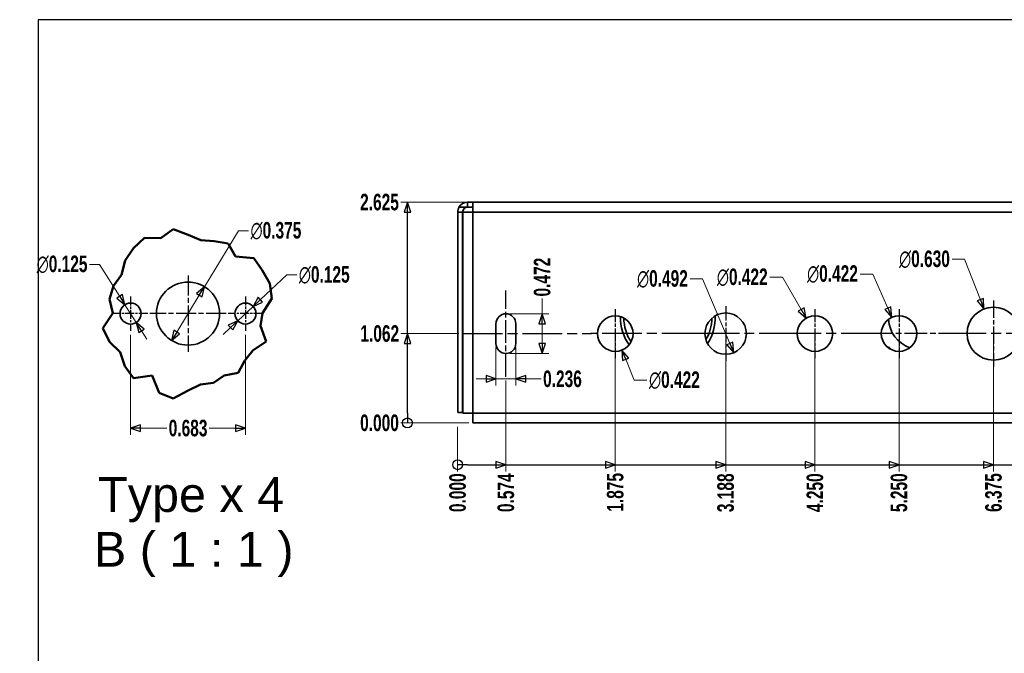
# Model space of a CAD drawing. Header units: millimetres. Extents: x 3 to 414, y 18 to 303.
# Tile 6 of 10: x 3 to 152, y 207 to 302. Entities that reach past the tile are written whole.
import ezdxf
from ezdxf.enums import TextEntityAlignment as Align

# ---------------------------------------------------------------- set-up
doc = ezdxf.new("R2010")
doc.units = ezdxf.units.MM
doc.linetypes.add('CHAIN', pattern=[0.3543, 0.2362, -0.0295, 0.0591, -0.0295])
doc.linetypes.add('DASH_DOT', pattern=[0.182, 0.1181, -0.0295, 0.0049, -0.0295])
for name, color, linetype, lineweight in [('Break Lines(May)', 7, 'Continuous', 50), ('Center Mark(May)', 1, 'DASH_DOT', 25), ('Centerline(May)', 1, 'Continuous', 25), ('Dimensions(May)', 7, 'Continuous', 25), ('Sketch Geometry(May)', 7, 'Continuous', 35), ('Symbols(May)', 7, 'Continuous', 25), ('Visible Edges(May)', 7, 'Continuous', 35), ('Visible Tangent Edges(May)', 7, 'Continuous', 35)]:
    doc.layers.add(name, color=color, linetype=linetype, lineweight=lineweight)
doc.styles.add('DEFAULT-MayBigText', font='arial.ttf')
doc.styles.add('DimISO-30 Roman 2.5', font='romab___.ttf', dxfattribs={"width": 0.7})
doc.styles.add('Text Style216', font='romab___.ttf', dxfattribs={"width": 0.8})
doc.styles.add('Text Style221', font='romab___.ttf', dxfattribs={"width": 0.9})
doc.styles.add('TitleVariablesH2_5-May', font='romab___.ttf', dxfattribs={"width": 0.7})
doc.dimstyles.new('ISO-30-May', dxfattribs={"dimtxt": 2.5, "dimasz": 1.5, "dimexe": 1, "dimexo": 0.6, "dimgap": 0.4, "dimtad": 0, "dimtoh": 1, "dimdec": 3, "dimlfac": 0.03937, "dimrnd": 1e-08, "dimzin": 0, "dimdsep": 46, "dimtxsty": 'DimISO-30 Roman 2.5', "dimblk": 'Filled-1', "dimcen": 0.09, "dimclrd": 132, "dimclre": 132, "dimclrt": 172, "dimazin": 0, "dimtfac": 1.1, "dimtmove": 0, "dimatfit": 3, "dimfxl": 0, "dimtolj": 1, "dimlwd": 18, "dimlwe": 18, "dimarcsym": 0})

# ---------------------------------------------------------------- blocks, each defined once
blk = doc.blocks.new('Borders A3_408x285')
at = {"layer": 'Sketch Geometry(May)', "color": 5, "linetype": 'Continuous', "lineweight": 25}
for p, q in [((414, 302.5), (6, 302.5)), ((6, 302.5), (6, 17.5))]:
    blk.add_line(p, q, dxfattribs=at)
at = {"layer": 'Symbols(May)', "color": 232}
for tag, style, width, p in [('Revision', 'Text Style216', 0.8, (260, 293.75)), ('Date', 'Text Style221', 0.9, (365, 293.75))]:
    blk.add_attdef(tag, text='', height=2.5, dxfattribs=dict(at, style=style, width=width)).set_placement(p, align=Align.MIDDLE_CENTER)
at = {"layer": 'Symbols(May)', "color": 232, "style": 'TitleVariablesH2_5-May', "width": 0.7}
blk.add_attdef('Revision_Note', text='', height=2.5, dxfattribs=at).set_placement((267, 293.75), align=Align.MIDDLE_LEFT)
blk = doc.blocks.new('Filled-1')
at = {"color": 0}
for p, q in [((0, 0), (-1, 0.333)), ((-1, 0.333), (-1, -0.333)), ((-1, 0), (0, 0)), ((-1, -0.333), (0, 0))]:
    blk.add_line(p, q, dxfattribs=at)
at = {"color": 0, "flags": 128}
blk.add_lwpolyline([(-1, -0.333), (0, 0)], dxfattribs=at)
at = {"color": 0}
blk.add_solid([(-1, -0.333), (0, 0), (-1, 0.333), (-1, -0.333)], dxfattribs=at)
blk = doc.blocks.new('*D110')
at = {"layer": 'Defpoints', "color": 0, "linetype": 'Continuous'}
for p in [(19.97, 255.53), (37.32, 255.53), (37.32, 240.81)]:
    blk.add_point(p, dxfattribs=at)
at = {"layer": 'Dimensions(May)', "color": 132, "linetype": 'Continuous', "lineweight": 18}
for p, q in [((19.97, 254.93), (19.97, 239.81)), ((37.32, 254.93), (37.32, 239.81)), ((21.47, 240.81), (25.44, 240.81)), ((35.82, 240.81), (31.86, 240.81))]:
    blk.add_line(p, q, dxfattribs=at)
at = {"layer": 'Dimensions(May)', "color": 132, "linetype": 'Continuous', "lineweight": 18, "xscale": 1.5, "yscale": 1.5, "zscale": 1.5, "rotation": 180}
blk.add_blockref('Filled-1', (19.97, 240.81), dxfattribs=at)
at = {"layer": 'Dimensions(May)', "color": 132, "linetype": 'Continuous', "lineweight": 18, "xscale": 1.5, "yscale": 1.5, "zscale": 1.5}
blk.add_blockref('Filled-1', (37.32, 240.81), dxfattribs=at)
at = {"layer": 'Dimensions(May)', "color": 172, "linetype": 'Continuous', "lineweight": 20, "insert": (28.65, 240.81), "char_height": 2.5, "attachment_point": 5, "style": 'DimISO-30 Roman 2.5'}
blk.add_mtext('\\A1;0.683', dxfattribs=at)
blk = doc.blocks.new('*D111')
at = {"layer": 'Defpoints', "color": 0, "linetype": 'Continuous'}
for p in [(31.12, 262.18), (26.17, 254.05)]:
    blk.add_point(p, dxfattribs=at)
at = {"layer": 'Dimensions(May)', "color": 132, "linetype": 'Continuous', "lineweight": 18}
for p, q in [((31.12, 262.18), (36.27, 270.62)), ((36.27, 270.62), (37.77, 270.62)), ((26.95, 255.33), (30.34, 260.9))]:
    blk.add_line(p, q, dxfattribs=at)
at = {"layer": 'Dimensions(May)', "color": 132, "linetype": 'Continuous', "lineweight": 18, "xscale": 1.5, "yscale": 1.5, "zscale": 1.5}
for p, rotation in [((31.12, 262.18), 58.63062419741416), ((26.17, 254.05), 238.6306241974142)]:
    blk.add_blockref('Filled-1', p, dxfattribs=dict(at, rotation=rotation))
at = {"layer": 'Dimensions(May)', "color": 172, "linetype": 'Continuous', "lineweight": 20, "insert": (41.93, 270.62), "char_height": 2.5, "attachment_point": 5, "style": 'DimISO-30 Roman 2.5'}
blk.add_mtext('\\A1;∅0.375', dxfattribs=at)
blk = doc.blocks.new('*D112')
at = {"layer": 'Defpoints', "color": 0, "linetype": 'Continuous'}
for p in [(38.48, 259.2), (36.16, 257.03)]:
    blk.add_point(p, dxfattribs=at)
at = {"layer": 'Dimensions(May)', "color": 132, "linetype": 'Continuous', "lineweight": 18}
for p, q in [((39.57, 260.22), (43.57, 263.95)), ((43.57, 263.95), (45.07, 263.95)), ((36.16, 257.03), (38.48, 259.2)), ((35.06, 256), (33.97, 254.98))]:
    blk.add_line(p, q, dxfattribs=at)
at = {"layer": 'Dimensions(May)', "color": 132, "linetype": 'Continuous', "lineweight": 18, "xscale": 1.5, "yscale": 1.5, "zscale": 1.5}
for p, rotation in [((38.48, 259.2), 223.0844823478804), ((36.16, 257.03), 43.08448234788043)]:
    blk.add_blockref('Filled-1', p, dxfattribs=dict(at, rotation=rotation))
at = {"layer": 'Dimensions(May)', "color": 172, "linetype": 'Continuous', "lineweight": 20, "insert": (49.23, 263.95), "char_height": 2.5, "attachment_point": 5, "style": 'DimISO-30 Roman 2.5'}
blk.add_mtext('\\A1;∅0.125', dxfattribs=at)
blk = doc.blocks.new('*D113')
at = {"layer": 'Defpoints', "color": 0, "linetype": 'Continuous'}
for p in [(19.12, 259.45), (20.82, 256.77)]:
    blk.add_point(p, dxfattribs=at)
at = {"layer": 'Dimensions(May)', "color": 132, "linetype": 'Continuous', "lineweight": 18}
for p, q in [((15.28, 265.54), (13.78, 265.54)), ((18.32, 260.72), (15.28, 265.54)), ((20.82, 256.77), (19.12, 259.45)), ((21.62, 255.5), (22.42, 254.23))]:
    blk.add_line(p, q, dxfattribs=at)
at = {"layer": 'Dimensions(May)', "color": 132, "linetype": 'Continuous', "lineweight": 18, "xscale": 1.5, "yscale": 1.5, "zscale": 1.5}
for p, rotation in [((19.12, 259.45), 302.283891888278), ((20.82, 256.77), 122.283891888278)]:
    blk.add_blockref('Filled-1', p, dxfattribs=dict(at, rotation=rotation))
at = {"layer": 'Dimensions(May)', "color": 172, "linetype": 'Continuous', "lineweight": 20, "insert": (9.62, 265.54), "char_height": 2.5, "attachment_point": 5, "style": 'DimISO-30 Roman 2.5'}
blk.add_mtext('\\A1;∅0.125', dxfattribs=at)
blk = doc.blocks.new('*D144')
at = {"layer": 'Defpoints', "color": 0, "linetype": 'Continuous'}
for p in [(69.38, 241.6), (69.38, 241.6), (69.38, 234.29)]:
    blk.add_point(p, dxfattribs=at)
at = {"layer": 'Dimensions(May)', "color": 132, "linetype": 'Continuous', "lineweight": 18}
blk.add_line((69.38, 241), (69.38, 234.29), dxfattribs=at)
at = {"layer": 'Dimensions(May)', "color": 172, "linetype": 'Continuous', "lineweight": 20, "insert": (69.38, 231.06), "char_height": 2.5, "attachment_point": 5, "rotation": 90, "style": 'DimISO-30 Roman 2.5'}
blk.add_mtext('\\A1;0.000', dxfattribs=at)
blk = doc.blocks.new('*D145')
at = {"layer": 'Defpoints', "color": 0, "linetype": 'Continuous'}
for p in [(76.67, 248.59), (69.38, 241.6), (76.67, 234.29)]:
    blk.add_point(p, dxfattribs=at)
at = {"layer": 'Dimensions(May)', "color": 132, "linetype": 'Continuous', "lineweight": 18}
blk.add_line((76.67, 247.99), (76.67, 234.29), dxfattribs=at)
at = {"layer": 'Dimensions(May)', "color": 172, "linetype": 'Continuous', "lineweight": 20, "insert": (76.67, 231.06), "char_height": 2.5, "attachment_point": 5, "rotation": 90, "style": 'DimISO-30 Roman 2.5'}
blk.add_mtext('\\A1;0.574', dxfattribs=at)
blk = doc.blocks.new('*D146')
at = {"layer": 'Defpoints', "color": 0, "linetype": 'Continuous'}
for p in [(93.19, 255.09), (69.38, 241.6), (93.19, 234.29)]:
    blk.add_point(p, dxfattribs=at)
at = {"layer": 'Dimensions(May)', "color": 132, "linetype": 'Continuous', "lineweight": 18}
blk.add_line((93.19, 254.49), (93.19, 234.29), dxfattribs=at)
at = {"layer": 'Dimensions(May)', "color": 172, "linetype": 'Continuous', "lineweight": 20, "insert": (93.19, 231.12), "char_height": 2.5, "attachment_point": 5, "rotation": 90, "style": 'DimISO-30 Roman 2.5'}
blk.add_mtext('\\A1;1.875', dxfattribs=at)
blk = doc.blocks.new('*D147')
at = {"layer": 'Defpoints', "color": 0, "linetype": 'Continuous'}
for p in [(109.87, 255.09), (69.38, 241.6), (109.87, 234.29)]:
    blk.add_point(p, dxfattribs=at)
at = {"layer": 'Dimensions(May)', "color": 132, "linetype": 'Continuous', "lineweight": 18}
blk.add_line((109.87, 254.49), (109.87, 234.29), dxfattribs=at)
at = {"layer": 'Dimensions(May)', "color": 172, "linetype": 'Continuous', "lineweight": 20, "insert": (109.87, 231.05), "char_height": 2.5, "attachment_point": 5, "rotation": 90, "style": 'DimISO-30 Roman 2.5'}
blk.add_mtext('\\A1;3.188', dxfattribs=at)
blk = doc.blocks.new('*D148')
at = {"layer": 'Defpoints', "color": 0, "linetype": 'Continuous'}
for p in [(123.36, 255.09), (69.38, 241.6), (123.36, 234.29)]:
    blk.add_point(p, dxfattribs=at)
at = {"layer": 'Dimensions(May)', "color": 132, "linetype": 'Continuous', "lineweight": 18}
blk.add_line((123.36, 254.49), (123.36, 234.29), dxfattribs=at)
at = {"layer": 'Dimensions(May)', "color": 172, "linetype": 'Continuous', "lineweight": 20, "insert": (123.36, 231.06), "char_height": 2.5, "attachment_point": 5, "rotation": 90, "style": 'DimISO-30 Roman 2.5'}
blk.add_mtext('\\A1;4.250', dxfattribs=at)
blk = doc.blocks.new('*D149')
at = {"layer": 'Defpoints', "color": 0, "linetype": 'Continuous'}
for p in [(136.06, 255.09), (69.38, 241.6), (136.06, 234.29)]:
    blk.add_point(p, dxfattribs=at)
at = {"layer": 'Dimensions(May)', "color": 132, "linetype": 'Continuous', "lineweight": 18}
blk.add_line((136.06, 254.49), (136.06, 234.29), dxfattribs=at)
at = {"layer": 'Dimensions(May)', "color": 172, "linetype": 'Continuous', "lineweight": 20, "insert": (136.06, 231.06), "char_height": 2.5, "attachment_point": 5, "rotation": 90, "style": 'DimISO-30 Roman 2.5'}
blk.add_mtext('\\A1;5.250', dxfattribs=at)
blk = doc.blocks.new('*D150')
at = {"layer": 'Defpoints', "color": 0, "linetype": 'Continuous'}
for p in [(150.34, 255.09), (69.38, 241.6), (150.34, 234.29)]:
    blk.add_point(p, dxfattribs=at)
at = {"layer": 'Dimensions(May)', "color": 132, "linetype": 'Continuous', "lineweight": 18}
blk.add_line((150.34, 254.49), (150.34, 234.29), dxfattribs=at)
at = {"layer": 'Dimensions(May)', "color": 172, "linetype": 'Continuous', "lineweight": 20, "insert": (150.34, 231.08), "char_height": 2.5, "attachment_point": 5, "rotation": 90, "style": 'DimISO-30 Roman 2.5'}
blk.add_mtext('\\A1;6.375', dxfattribs=at)
blk = doc.blocks.new('*D151')
at = {"layer": 'Defpoints', "color": 0, "linetype": 'Continuous'}
for p in [(169.39, 255.09), (69.38, 241.6), (169.39, 234.29)]:
    blk.add_point(p, dxfattribs=at)
at = {"layer": 'Dimensions(May)', "color": 132, "linetype": 'Continuous', "lineweight": 18}
blk.add_line((169.39, 254.49), (169.39, 234.29), dxfattribs=at)
at = {"layer": 'Dimensions(May)', "color": 172, "linetype": 'Continuous', "lineweight": 20, "insert": (169.39, 231.07), "char_height": 2.5, "attachment_point": 5, "rotation": 90, "style": 'DimISO-30 Roman 2.5'}
blk.add_mtext('\\A1;7.875', dxfattribs=at)
blk = doc.blocks.new('*D152')
at = {"layer": 'Defpoints', "color": 0, "linetype": 'Continuous'}
for p in [(188.44, 255.09), (69.38, 241.6), (188.44, 234.29)]:
    blk.add_point(p, dxfattribs=at)
at = {"layer": 'Dimensions(May)', "color": 132, "linetype": 'Continuous', "lineweight": 18}
blk.add_line((188.44, 254.49), (188.44, 234.29), dxfattribs=at)
at = {"layer": 'Dimensions(May)', "color": 172, "linetype": 'Continuous', "lineweight": 20, "insert": (188.44, 231.07), "char_height": 2.5, "attachment_point": 5, "rotation": 90, "style": 'DimISO-30 Roman 2.5'}
blk.add_mtext('\\A1;9.375', dxfattribs=at)
blk = doc.blocks.new('*D153')
at = {"layer": 'Defpoints', "color": 0, "linetype": 'Continuous'}
for p in [(207.49, 255.09), (69.38, 241.6), (207.49, 234.29)]:
    blk.add_point(p, dxfattribs=at)
at = {"layer": 'Dimensions(May)', "color": 132, "linetype": 'Continuous', "lineweight": 18}
blk.add_line((207.49, 254.49), (207.49, 234.29), dxfattribs=at)
at = {"layer": 'Dimensions(May)', "color": 172, "linetype": 'Continuous', "lineweight": 20, "insert": (207.49, 230.47), "char_height": 2.5, "attachment_point": 5, "rotation": 90, "style": 'DimISO-30 Roman 2.5'}
blk.add_mtext('\\A1;10.875', dxfattribs=at)
blk = doc.blocks.new('*D154')
at = {"layer": 'Defpoints', "color": 0, "linetype": 'Continuous'}
for p in [(226.54, 255.09), (69.38, 241.6), (226.54, 234.29)]:
    blk.add_point(p, dxfattribs=at)
at = {"layer": 'Dimensions(May)', "color": 132, "linetype": 'Continuous', "lineweight": 18}
blk.add_line((226.54, 254.49), (226.54, 234.29), dxfattribs=at)
at = {"layer": 'Dimensions(May)', "color": 172, "linetype": 'Continuous', "lineweight": 20, "insert": (226.54, 230.47), "char_height": 2.5, "attachment_point": 5, "rotation": 90, "style": 'DimISO-30 Roman 2.5'}
blk.add_mtext('\\A1;12.375', dxfattribs=at)
blk = doc.blocks.new('*D155')
at = {"layer": 'Defpoints', "color": 0, "linetype": 'Continuous'}
for p in [(245.59, 255.09), (69.38, 241.6), (245.59, 234.29)]:
    blk.add_point(p, dxfattribs=at)
at = {"layer": 'Dimensions(May)', "color": 132, "linetype": 'Continuous', "lineweight": 18}
blk.add_line((245.59, 254.49), (245.59, 234.29), dxfattribs=at)
at = {"layer": 'Dimensions(May)', "color": 172, "linetype": 'Continuous', "lineweight": 20, "insert": (245.59, 230.47), "char_height": 2.5, "attachment_point": 5, "rotation": 90, "style": 'DimISO-30 Roman 2.5'}
blk.add_mtext('\\A1;13.875', dxfattribs=at)
blk = doc.blocks.new('*D156')
at = {"layer": 'Defpoints', "color": 0, "linetype": 'Continuous'}
for p in [(264.64, 255.09), (69.38, 241.6), (264.64, 234.29)]:
    blk.add_point(p, dxfattribs=at)
at = {"layer": 'Dimensions(May)', "color": 132, "linetype": 'Continuous', "lineweight": 18}
blk.add_line((264.64, 254.49), (264.64, 234.29), dxfattribs=at)
at = {"layer": 'Dimensions(May)', "color": 172, "linetype": 'Continuous', "lineweight": 20, "insert": (264.64, 230.47), "char_height": 2.5, "attachment_point": 5, "rotation": 90, "style": 'DimISO-30 Roman 2.5'}
blk.add_mtext('\\A1;15.375', dxfattribs=at)
blk = doc.blocks.new('*D157')
at = {"layer": 'Defpoints', "color": 0, "linetype": 'Continuous'}
for p in [(282.11, 250.34), (69.38, 241.6), (282.11, 234.29)]:
    blk.add_point(p, dxfattribs=at)
at = {"layer": 'Dimensions(May)', "color": 132, "linetype": 'Continuous', "lineweight": 18}
blk.add_line((282.11, 249.74), (282.11, 234.29), dxfattribs=at)
at = {"layer": 'Dimensions(May)', "color": 172, "linetype": 'Continuous', "lineweight": 20, "insert": (282.11, 230.47), "char_height": 2.5, "attachment_point": 5, "rotation": 90, "style": 'DimISO-30 Roman 2.5'}
blk.add_mtext('\\A1;16.750', dxfattribs=at)
blk = doc.blocks.new('*D158')
at = {"layer": 'Defpoints', "color": 0, "linetype": 'Continuous'}
for p in [(301.16, 250.34), (69.38, 241.6), (301.16, 234.29)]:
    blk.add_point(p, dxfattribs=at)
at = {"layer": 'Dimensions(May)', "color": 132, "linetype": 'Continuous', "lineweight": 18}
blk.add_line((301.16, 249.74), (301.16, 234.29), dxfattribs=at)
at = {"layer": 'Dimensions(May)', "color": 172, "linetype": 'Continuous', "lineweight": 20, "insert": (301.16, 230.47), "char_height": 2.5, "attachment_point": 5, "rotation": 90, "style": 'DimISO-30 Roman 2.5'}
blk.add_mtext('\\A1;18.250', dxfattribs=at)
blk = doc.blocks.new('*D159')
at = {"layer": 'Defpoints', "color": 0, "linetype": 'Continuous'}
for p in [(316.09, 248.59), (69.38, 241.6), (316.09, 234.29)]:
    blk.add_point(p, dxfattribs=at)
at = {"layer": 'Dimensions(May)', "color": 132, "linetype": 'Continuous', "lineweight": 18}
blk.add_line((316.09, 247.99), (316.09, 234.29), dxfattribs=at)
at = {"layer": 'Dimensions(May)', "color": 172, "linetype": 'Continuous', "lineweight": 20, "insert": (316.09, 230.47), "char_height": 2.5, "attachment_point": 5, "rotation": 90, "style": 'DimISO-30 Roman 2.5'}
blk.add_mtext('\\A1;19.426', dxfattribs=at)
blk = doc.blocks.new('*D160')
at = {"layer": 'Defpoints', "color": 0, "linetype": 'Continuous'}
for p in [(323.38, 243.19), (69.38, 241.6), (323.38, 234.29)]:
    blk.add_point(p, dxfattribs=at)
at = {"layer": 'Dimensions(May)', "color": 132, "linetype": 'Continuous', "lineweight": 18}
blk.add_line((323.38, 242.59), (323.38, 234.29), dxfattribs=at)
at = {"layer": 'Dimensions(May)', "color": 172, "linetype": 'Continuous', "lineweight": 20, "insert": (323.38, 230.41), "char_height": 2.5, "attachment_point": 5, "rotation": 90, "style": 'DimISO-30 Roman 2.5'}
blk.add_mtext('\\A1;20.000', dxfattribs=at)
blk = doc.blocks.new('2dTransSymbol8')
at = {"layer": 'Dimensions(May)'}
for p, q in [((70.88, 235.29), (69.38, 235.29)), ((70.88, 235.29), (75.17, 235.29)), ((76.67, 235.29), (75.17, 235.79)), ((75.17, 235.79), (75.17, 234.79)), ((75.17, 235.29), (76.67, 235.29)), ((75.17, 234.79), (76.67, 235.29)), ((76.67, 235.29), (91.69, 235.29)), ((93.19, 235.29), (91.69, 235.79)), ((91.69, 235.79), (91.69, 234.79)), ((91.69, 235.29), (93.19, 235.29)), ((91.69, 234.79), (93.19, 235.29)), ((93.19, 235.29), (108.37, 235.29)), ((109.87, 235.29), (108.37, 235.79)), ((108.37, 235.79), (108.37, 234.79)), ((108.37, 235.29), (109.87, 235.29)), ((108.37, 234.79), (109.87, 235.29)), ((109.87, 235.29), (121.86, 235.29)), ((123.36, 235.29), (121.86, 235.79)), ((121.86, 235.79), (121.86, 234.79)), ((121.86, 235.29), (123.36, 235.29)), ((121.86, 234.79), (123.36, 235.29)), ((123.36, 235.29), (134.56, 235.29)), ((136.06, 235.29), (134.56, 235.79)), ((134.56, 235.79), (134.56, 234.79)), ((134.56, 235.29), (136.06, 235.29)), ((134.56, 234.79), (136.06, 235.29)), ((136.06, 235.29), (148.84, 235.29)), ((150.34, 235.29), (148.84, 235.79)), ((148.84, 235.79), (148.84, 234.79)), ((148.84, 235.29), (150.34, 235.29)), ((148.84, 234.79), (150.34, 235.29)), ((150.34, 235.29), (167.89, 235.29))]:
    blk.add_line(p, q, dxfattribs=at)
at = {"layer": 'Dimensions(May)', "flags": 128}
for points in [[(75.17, 234.79), (76.67, 235.29)], [(91.69, 234.79), (93.19, 235.29)], [(108.37, 234.79), (109.87, 235.29)], [(121.86, 234.79), (123.36, 235.29)], [(134.56, 234.79), (136.06, 235.29)], [(148.84, 234.79), (150.34, 235.29)]]:
    blk.add_lwpolyline(points, dxfattribs=at)
at = {"layer": 'Dimensions(May)'}
blk.add_circle((69.38, 235.29), 0.75, dxfattribs=at)
for points in [[(75.17, 234.79), (76.67, 235.29), (75.17, 235.79), (75.17, 234.79)], [(91.69, 234.79), (93.19, 235.29), (91.69, 235.79), (91.69, 234.79)], [(108.37, 234.79), (109.87, 235.29), (108.37, 235.79), (108.37, 234.79)], [(121.86, 234.79), (123.36, 235.29), (121.86, 235.79), (121.86, 234.79)], [(134.56, 234.79), (136.06, 235.29), (134.56, 235.79), (134.56, 234.79)], [(148.84, 234.79), (150.34, 235.29), (148.84, 235.79), (148.84, 234.79)]]:
    blk.add_solid(points, dxfattribs=at)
blk = doc.blocks.new('*D162')
at = {"layer": 'Defpoints', "color": 0, "linetype": 'Continuous'}
for p in [(60.79, 241.6), (71.68, 241.6), (71.68, 241.6)]:
    blk.add_point(p, dxfattribs=at)
at = {"layer": 'Dimensions(May)', "color": 132, "linetype": 'Continuous', "lineweight": 18}
blk.add_line((71.08, 241.6), (60.79, 241.6), dxfattribs=at)
at = {"layer": 'Dimensions(May)', "color": 172, "linetype": 'Continuous', "lineweight": 20, "insert": (57.57, 241.6), "char_height": 2.5, "attachment_point": 5, "style": 'DimISO-30 Roman 2.5'}
blk.add_mtext('\\A1;0.000', dxfattribs=at)
blk = doc.blocks.new('*D163')
at = {"layer": 'Defpoints', "color": 0, "linetype": 'Continuous'}
for p in [(60.79, 255.09), (70.17, 255.09), (71.68, 241.6)]:
    blk.add_point(p, dxfattribs=at)
at = {"layer": 'Dimensions(May)', "color": 132, "linetype": 'Continuous', "lineweight": 18}
blk.add_line((69.57, 255.09), (60.79, 255.09), dxfattribs=at)
at = {"layer": 'Dimensions(May)', "color": 172, "linetype": 'Continuous', "lineweight": 20, "insert": (57.61, 255.09), "char_height": 2.5, "attachment_point": 5, "style": 'DimISO-30 Roman 2.5'}
blk.add_mtext('\\A1;1.062', dxfattribs=at)
blk = doc.blocks.new('*D164')
at = {"layer": 'Defpoints', "color": 0, "linetype": 'Continuous'}
for p in [(60.79, 274.94), (71.68, 274.94), (71.68, 241.6)]:
    blk.add_point(p, dxfattribs=at)
at = {"layer": 'Dimensions(May)', "color": 132, "linetype": 'Continuous', "lineweight": 18}
blk.add_line((71.08, 274.94), (60.79, 274.94), dxfattribs=at)
at = {"layer": 'Dimensions(May)', "color": 172, "linetype": 'Continuous', "lineweight": 20, "insert": (57.57, 274.94), "char_height": 2.5, "attachment_point": 5, "style": 'DimISO-30 Roman 2.5'}
blk.add_mtext('\\A1;2.625', dxfattribs=at)
blk = doc.blocks.new('2dTransSymbol9')
at = {"layer": 'Dimensions(May)'}
for p, q in [((61.79, 274.94), (61.29, 273.44)), ((61.79, 273.44), (61.79, 274.94)), ((62.29, 273.44), (61.79, 274.94)), ((61.29, 273.44), (62.29, 273.44)), ((61.79, 255.09), (61.79, 273.44)), ((61.79, 255.09), (61.29, 253.59)), ((61.79, 253.59), (61.79, 255.09)), ((62.29, 253.59), (61.79, 255.09)), ((61.29, 253.59), (62.29, 253.59)), ((61.79, 243.1), (61.79, 253.59)), ((61.79, 243.1), (61.79, 241.6))]:
    blk.add_line(p, q, dxfattribs=at)
at = {"layer": 'Dimensions(May)', "flags": 128}
for points in [[(62.29, 273.44), (61.79, 274.94)], [(62.29, 253.59), (61.79, 255.09)]]:
    blk.add_lwpolyline(points, dxfattribs=at)
at = {"layer": 'Dimensions(May)'}
blk.add_circle((61.79, 241.6), 0.75, dxfattribs=at)
for points in [[(62.29, 273.44), (61.79, 274.94), (61.29, 273.44), (62.29, 273.44)], [(62.29, 253.59), (61.79, 255.09), (61.29, 253.59), (62.29, 253.59)]]:
    blk.add_solid(points, dxfattribs=at)
blk = doc.blocks.new('*D172')
at = {"layer": 'Defpoints', "color": 0, "linetype": 'Continuous'}
for p in [(92.18, 257.57), (94.2, 252.6)]:
    blk.add_point(p, dxfattribs=at)
at = {"layer": 'Dimensions(May)', "color": 132, "linetype": 'Continuous', "lineweight": 18}
for p, q in [((93.1, 255.09), (93.28, 255.09)), ((93.19, 255), (93.19, 255.18)), ((96.06, 248.05), (94.77, 251.22)), ((97.95, 248.05), (96.06, 248.05))]:
    blk.add_line(p, q, dxfattribs=at)
at = {"layer": 'Dimensions(May)', "color": 132, "linetype": 'Continuous', "lineweight": 18, "xscale": 1.5, "yscale": 1.5, "zscale": 1.5, "rotation": 112.1737066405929}
blk.add_blockref('Filled-1', (94.2, 252.6), dxfattribs=at)
at = {"layer": 'Dimensions(May)', "color": 172, "linetype": 'Continuous', "lineweight": 20, "insert": (102.13, 248.05), "char_height": 2.5, "attachment_point": 5, "style": 'DimISO-30 Roman 2.5'}
blk.add_mtext('\\A1;∅0.422', dxfattribs=at)
blk = doc.blocks.new('*D173')
at = {"layer": 'Defpoints', "color": 0, "linetype": 'Continuous'}
for p in [(108.65, 257.97), (111.08, 252.21)]:
    blk.add_point(p, dxfattribs=at)
at = {"layer": 'Dimensions(May)', "color": 132, "linetype": 'Continuous', "lineweight": 18}
for p, q in [((104.49, 263.34), (106.39, 263.34)), ((106.39, 263.34), (110.5, 253.59))]:
    blk.add_line(p, q, dxfattribs=at)
at = {"layer": 'Dimensions(May)', "color": 132, "linetype": 'Continuous', "lineweight": 18, "xscale": 1.5, "yscale": 1.5, "zscale": 1.5, "rotation": 292.883315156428}
blk.add_blockref('Filled-1', (111.08, 252.21), dxfattribs=at)
at = {"layer": 'Dimensions(May)', "color": 172, "linetype": 'Continuous', "lineweight": 20, "insert": (100.32, 263.34), "char_height": 2.5, "attachment_point": 5, "style": 'DimISO-30 Roman 2.5'}
blk.add_mtext('\\A1;∅0.492', dxfattribs=at)
blk = doc.blocks.new('*D174')
at = {"layer": 'Defpoints', "color": 0, "linetype": 'Continuous'}
for p in [(122.02, 257.41), (124.7, 252.77)]:
    blk.add_point(p, dxfattribs=at)
at = {"layer": 'Dimensions(May)', "color": 132, "linetype": 'Continuous', "lineweight": 18}
for p, q in [((116.55, 263.59), (118.44, 263.59)), ((118.44, 263.59), (121.27, 258.71)), ((123.27, 255.09), (123.45, 255.09)), ((123.36, 255), (123.36, 255.18))]:
    blk.add_line(p, q, dxfattribs=at)
at = {"layer": 'Dimensions(May)', "color": 132, "linetype": 'Continuous', "lineweight": 18, "xscale": 1.5, "yscale": 1.5, "zscale": 1.5, "rotation": 300.0000000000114}
blk.add_blockref('Filled-1', (122.02, 257.41), dxfattribs=at)
at = {"layer": 'Dimensions(May)', "color": 172, "linetype": 'Continuous', "lineweight": 20, "insert": (112.38, 263.59), "char_height": 2.5, "attachment_point": 5, "style": 'DimISO-30 Roman 2.5'}
blk.add_mtext('\\A1;∅0.422', dxfattribs=at)
blk = doc.blocks.new('*D175')
at = {"layer": 'Defpoints', "color": 0, "linetype": 'Continuous'}
for p in [(134.97, 257.54), (137.14, 252.64)]:
    blk.add_point(p, dxfattribs=at)
at = {"layer": 'Dimensions(May)', "color": 132, "linetype": 'Continuous', "lineweight": 18}
for p, q in [((130.18, 264.08), (132.08, 264.08)), ((132.08, 264.08), (134.37, 258.91)), ((135.97, 255.09), (136.15, 255.09)), ((136.06, 255), (136.06, 255.18))]:
    blk.add_line(p, q, dxfattribs=at)
at = {"layer": 'Dimensions(May)', "color": 132, "linetype": 'Continuous', "lineweight": 18, "xscale": 1.5, "yscale": 1.5, "zscale": 1.5, "rotation": 293.8558493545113}
blk.add_blockref('Filled-1', (134.97, 257.54), dxfattribs=at)
at = {"layer": 'Dimensions(May)', "color": 172, "linetype": 'Continuous', "lineweight": 20, "insert": (126.01, 264.08), "char_height": 2.5, "attachment_point": 5, "style": 'DimISO-30 Roman 2.5'}
blk.add_mtext('\\A1;∅0.422', dxfattribs=at)
blk = doc.blocks.new('*D176')
at = {"layer": 'Defpoints', "color": 0, "linetype": 'Continuous'}
for p in [(148.89, 258.81), (151.79, 251.36)]:
    blk.add_point(p, dxfattribs=at)
at = {"layer": 'Dimensions(May)', "color": 132, "linetype": 'Continuous', "lineweight": 18}
for p, q in [((144.08, 266.31), (145.97, 266.31)), ((145.97, 266.31), (148.35, 260.21)), ((150.25, 255.09), (150.43, 255.09)), ((150.34, 255), (150.34, 255.18))]:
    blk.add_line(p, q, dxfattribs=at)
at = {"layer": 'Dimensions(May)', "color": 132, "linetype": 'Continuous', "lineweight": 18, "xscale": 1.5, "yscale": 1.5, "zscale": 1.5, "rotation": 291.2743994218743}
blk.add_blockref('Filled-1', (148.89, 258.81), dxfattribs=at)
at = {"layer": 'Dimensions(May)', "color": 172, "linetype": 'Continuous', "lineweight": 20, "insert": (139.91, 266.31), "char_height": 2.5, "attachment_point": 5, "style": 'DimISO-30 Roman 2.5'}
blk.add_mtext('\\A1;∅0.630', dxfattribs=at)
blk = doc.blocks.new('*D187')
at = {"layer": 'Defpoints', "color": 0, "linetype": 'Continuous'}
for p in [(76.67, 258.09), (76.67, 252.09), (82.15, 252.09)]:
    blk.add_point(p, dxfattribs=at)
at = {"layer": 'Dimensions(May)', "color": 132, "linetype": 'Continuous', "lineweight": 18}
for p, q in [((82.15, 258.09), (82.15, 260.4)), ((77.27, 258.09), (83.15, 258.09)), ((82.15, 253.59), (82.15, 256.59)), ((77.27, 252.09), (83.15, 252.09))]:
    blk.add_line(p, q, dxfattribs=at)
at = {"layer": 'Dimensions(May)', "color": 132, "linetype": 'Continuous', "lineweight": 18, "xscale": 1.5, "yscale": 1.5, "zscale": 1.5}
for p, rotation in [((82.15, 258.09), 90), ((82.15, 252.09), 270)]:
    blk.add_blockref('Filled-1', p, dxfattribs=dict(at, rotation=rotation))
at = {"layer": 'Dimensions(May)', "color": 172, "linetype": 'Continuous', "lineweight": 20, "insert": (82.15, 263.62), "char_height": 2.5, "attachment_point": 5, "rotation": 90, "style": 'DimISO-30 Roman 2.5'}
blk.add_mtext('\\A1;0.472', dxfattribs=at)
blk = doc.blocks.new('*D188')
at = {"layer": 'Defpoints', "color": 0, "linetype": 'Continuous'}
for p in [(75.17, 253.59), (78.17, 253.59), (75.17, 248.25)]:
    blk.add_point(p, dxfattribs=at)
at = {"layer": 'Dimensions(May)', "color": 132, "linetype": 'Continuous', "lineweight": 18}
for p, q in [((75.17, 252.99), (75.17, 247.25)), ((78.17, 252.99), (78.17, 247.25)), ((73.67, 248.25), (72.17, 248.25)), ((75.17, 248.25), (78.17, 248.25)), ((79.67, 248.25), (81.99, 248.25))]:
    blk.add_line(p, q, dxfattribs=at)
at = {"layer": 'Dimensions(May)', "color": 132, "linetype": 'Continuous', "lineweight": 18, "xscale": 1.5, "yscale": 1.5, "zscale": 1.5}
blk.add_blockref('Filled-1', (75.17, 248.25), dxfattribs=at)
at = {"layer": 'Dimensions(May)', "color": 132, "linetype": 'Continuous', "lineweight": 18, "xscale": 1.5, "yscale": 1.5, "zscale": 1.5, "rotation": 180}
blk.add_blockref('Filled-1', (78.17, 248.25), dxfattribs=at)
at = {"layer": 'Dimensions(May)', "color": 172, "linetype": 'Continuous', "lineweight": 20, "insert": (85.21, 248.25), "char_height": 2.5, "attachment_point": 5, "style": 'DimISO-30 Roman 2.5'}
blk.add_mtext('\\A1;0.236', dxfattribs=at)

msp = doc.modelspace()

# ---------------------------------------------------------------- linework, layer by layer
at = {"layer": 'Break Lines(May)'}
for p, q in [((24.5236, 269.53), (26.4138, 270.883)), ((26.4138, 270.883), (28.6528, 270.028)), ((20.4059, 268.0135), (22.0775, 269.5739)), ((22.0775, 269.5739), (24.5236, 269.53)), ((28.6528, 270.028), (30.5966, 269.2096)), ((19.1703, 266.142), (20.4059, 268.0135)), ((30.5966, 269.2096), (32.6152, 269.0719)), ((32.6152, 269.0719), (34.7105, 268.6777)), ((34.7105, 268.6777), (35.8315, 266.7406)), ((35.8315, 266.7406), (38.5698, 266.5067)), ((38.5698, 266.5067), (39.8503, 264.6502)), ((18.618, 263.9789), (19.1703, 266.142)), ((17.4005, 262.2808), (18.618, 263.9789)), ((39.8503, 264.6502), (41.0034, 262.6806)), ((16.7726, 260.2801), (17.4005, 262.2808)), ((41.0034, 262.6806), (41.2828, 260.4123)), ((41.2828, 260.4123), (39.9046, 258.1853)), ((17.2751, 258.1853), (16.7726, 260.2801)), ((15.7677, 255.9133), (17.2751, 258.1853)), ((39.9046, 258.1853), (39.615, 256.2524)), ((16.7722, 253.8611), (15.7677, 255.9133)), ((39.615, 256.2524), (40.4448, 253.8934)), ((18.3972, 252.2643), (16.7722, 253.8611)), ((40.4448, 253.8934), (38.4477, 252.5302)), ((19.1054, 250.1741), (18.3972, 252.2643)), ((38.4477, 252.5302), (37.2065, 251.0078)), ((20.4122, 248.3646), (19.1054, 250.1741)), ((37.2065, 251.0078), (36.2401, 249.1431)), ((23.2191, 248.7739), (20.4122, 248.3646)), ((24.2654, 246.1313), (23.2191, 248.7739)), ((34.0829, 248.78), (32.4823, 247.6637)), ((36.2401, 249.1431), (34.0829, 248.78)), ((30.5506, 247.4222), (28.6528, 246.4883)), ((32.4823, 247.6637), (30.5506, 247.4222)), ((26.3791, 245.291), (24.2654, 246.1313)), ((28.6528, 246.4883), (26.3791, 245.291))]:
    msp.add_line(p, q, dxfattribs=at)
at = {"layer": 'Center Mark(May)', "linetype": 'CHAIN', "ltscale": 12.806565}
for p, q in [((28.6453, 263.8751), (28.6453, 252.3501)), ((34.4078, 258.1126), (22.8828, 258.1126))]:
    msp.add_line(p, q, dxfattribs=at)
at = {"layer": 'Center Mark(May)', "linetype": 'CHAIN', "ltscale": 5.750398}
for p, q in [((19.9712, 260.7001), (19.9712, 255.5251)), ((37.3194, 260.7001), (37.3194, 255.5251)), ((22.5587, 258.1126), (17.3837, 258.1126)), ((39.9069, 258.1126), (34.7319, 258.1126))]:
    msp.add_line(p, q, dxfattribs=at)
at = {"layer": 'Center Mark(May)', "linetype": 'CHAIN', "ltscale": 9.167361}
msp.add_line((109.8681, 259.211), (109.8681, 250.961), dxfattribs=at)
at = {"layer": 'Center Mark(May)', "linetype": 'CHAIN', "ltscale": 11.111974}
msp.add_line((150.343, 260.086), (150.343, 250.086), dxfattribs=at)
at = {"layer": 'Center Mark(May)', "linetype": 'CHAIN', "ltscale": 8.17772}
for p, q in [((93.193, 258.7657), (93.193, 251.4063)), ((123.3555, 258.7657), (123.3555, 251.4063)), ((136.0555, 258.7657), (136.0555, 251.4063))]:
    msp.add_line(p, q, dxfattribs=at)
at = {"layer": 'Center Mark(May)', "linetype": 'CHAIN', "ltscale": 25.402201}
for p, q in [((106.2034, 255.086), (89.5133, 255.086)), ((120.9445, 255.086), (105.7431, 255.086)), ((133.2975, 255.086), (119.6758, 255.086)), ((167.2268, 255.086), (145.343, 255.086))]:
    msp.add_line(p, q, dxfattribs=at)
at = {"layer": 'Center Mark(May)', "linetype": 'CHAIN', "ltscale": 14.567757}
msp.add_line((145.4857, 255.086), (132.3758, 255.086), dxfattribs=at)
at = {"layer": 'Centerline(May)', "linetype": 'CHAIN', "ltscale": 14.445597}
msp.add_line((76.6703, 248.586), (76.6703, 261.586), dxfattribs=at)
at = {"layer": 'Centerline(May)', "linetype": 'CHAIN', "ltscale": 25.402201}
msp.add_line((70.1703, 255.086), (89.6038, 255.086), dxfattribs=at)
at = {"layer": 'Visible Edges(May)'}
for p, q in [((70.8805, 274.9361), (71.6835, 274.9361)), ((71.6835, 274.1861), (70.8805, 274.1861)), ((71.6835, 273.4361), (71.6835, 274.9361)), ((71.6835, 274.9361), (321.0774, 274.9361)), ((69.3805, 273.4361), (69.3805, 243.1861)), ((70.1305, 273.4361), (69.3805, 273.4361)), ((70.1305, 243.1861), (70.1305, 273.4361)), ((70.1835, 273.4361), (71.6835, 273.4361)), ((70.1835, 243.0986), (70.1835, 273.4361)), ((75.1703, 253.586), (75.1703, 256.586)), ((78.1703, 256.586), (78.1703, 253.586)), ((69.3805, 243.1861), (70.1305, 243.1861)), ((71.6835, 243.0986), (70.1835, 243.0986)), ((71.6835, 241.5986), (71.6835, 243.0986)), ((321.0774, 241.5986), (71.6835, 241.5986))]:
    msp.add_line(p, q, dxfattribs=at)
for centre, radius in [((28.6453, 258.1126), 4.7625), ((19.9712, 258.1126), 1.5875), ((37.3194, 258.1126), 1.5875), ((150.343, 255.086), 4), ((93.193, 255.086), 2.6797), ((109.8681, 255.086), 3.125), ((123.3555, 255.086), 2.6797), ((136.0555, 255.086), 2.6797)]:
    msp.add_circle(centre, radius, dxfattribs=at)
for centre, radius, start, end in [((70.8805, 273.4361), 1.5, 150, 180), ((70.8805, 273.4361), 1.5, 90, 150), ((70.8805, 273.4361), 0.75, 90, 180), ((76.6703, 256.586), 1.5, 0, 180), ((101.1305, 257.4736), 7.1437, 178.626722, 214.855852), ((101.1305, 257.4736), 6.6437, 180.353321, 213.129253), ((101.1305, 257.4736), 6.6437, 330.020937, 359.41246), ((101.1305, 257.4736), 7.1438, 327.052892, 2.380505), ((139.2305, 257.4736), 4.7625, 182.706137, 251.180195), ((76.6703, 253.586), 1.5, 180, 0), ((139.2305, 257.4736), 6.6437, 214.562643, 214.981734), ((133.5822, 253.5213), 0.25, 23.783859, 34.981734), ((134.087, 252.3301), 0.7937, 30.662215, 78.262429)]:
    msp.add_arc(centre, radius, start, end, dxfattribs=at)
at = {"layer": 'Visible Tangent Edges(May)'}
for p, q in [((70.8805, 274.1861), (69.5814, 274.1861)), ((70.8805, 274.9361), (70.8805, 274.1861)), ((71.6835, 273.4361), (71.6835, 243.0986)), ((321.0774, 273.4361), (71.6835, 273.4361)), ((71.6835, 243.0986), (321.0774, 243.0986))]:
    msp.add_line(p, q, dxfattribs=at)

# ---------------------------------------------------------------- block references
msp.add_blockref('Borders A3_408x285', (0, 0))
at = {"layer": 'Dimensions(May)'}
for name in ['2dTransSymbol9', '2dTransSymbol8']:
    msp.add_blockref(name, (0, 0), dxfattribs=at)

# ---------------------------------------------------------------- texts
at = {"layer": 'Symbols(May)', "color": 1, "char_height": 5.25, "attachment_point": 7, "style": 'DEFAULT-MayBigText'}
for s, insert in [('Type x 4', (15.0546, 226.5767)), ('B ( 1 : 1 )', (14.4244, 218.3108))]:
    msp.add_mtext(s, dxfattribs=dict(at, insert=insert))

# ---------------------------------------------------------------- dimensions: what is measured, and where the dimension line sits
at = {"layer": 'Dimensions(May)', "color": 132, "linetype": 'Continuous', "lineweight": 20}
for feature_location, offset, dtype, origin, picture, middle in [((71.6835, 274.9361), (-10.8928, 0), 0, (71.6835, 241.5986), '*D164', (57.5679, 274.9361)), ((70.1703, 255.086), (-9.3795, 0), 0, (71.6835, 241.5986), '*D163', (57.6115, 255.086)), ((93.193, 255.086), (0, -20.8004), 1, (69.3805, 241.5986), '*D146', (93.193, 231.1154)), ((109.8681, 255.086), (0, -20.8004), 1, (69.3805, 241.5986), '*D147', (109.8681, 231.055)), ((123.3555, 255.086), (0, -20.8004), 1, (69.3805, 241.5986), '*D148', (123.3555, 231.0601)), ((136.0555, 255.086), (0, -20.8004), 1, (69.3805, 241.5986), '*D149', (136.0555, 231.0588)), ((150.343, 255.086), (0, -20.8004), 1, (69.3805, 241.5986), '*D150', (150.343, 231.0768)), ((169.393, 255.086), (0, -20.8004), 1, (69.3805, 241.5986), '*D151', (169.393, 231.0678)), ((188.443, 255.086), (0, -20.8004), 1, (69.3805, 241.5986), '*D152', (188.443, 231.073)), ((207.493, 255.086), (0, -20.8004), 1, (69.3805, 241.5986), '*D153', (207.493, 230.4729)), ((226.543, 255.086), (0, -20.8004), 1, (69.3805, 241.5986), '*D154', (226.543, 230.4729)), ((245.593, 255.086), (0, -20.8004), 1, (69.3805, 241.5986), '*D155', (245.593, 230.4729)), ((264.643, 255.086), (0, -20.8004), 1, (69.3805, 241.5986), '*D156', (264.643, 230.4729)), ((282.1055, 250.3362), (0, -16.0506), 1, (69.3805, 241.5986), '*D157', (282.1055, 230.4652)), ((301.1555, 250.3362), (0, -16.0506), 1, (69.3805, 241.5986), '*D158', (301.1555, 230.4652)), ((76.6703, 248.586), (0, -14.3004), 1, (69.3805, 241.5986), '*D145', (76.6703, 231.064)), ((316.0907, 248.586), (0, -14.3004), 1, (69.3805, 241.5986), '*D159', (316.0907, 230.4704)), ((71.6834944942, 241.5985581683), (-10.8927618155, 0), 0, (71.6834944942, 241.5985581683), '*D162', (57.5691469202, 241.5985581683)), ((323.3805, 243.1861), (0, -8.9005), 1, (69.3805, 241.5986), '*D160', (323.3805, 230.4125)), ((69.3804614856, 241.5985581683), (0, -7.3130066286), 1, (69.3804614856, 241.5985581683), '*D144', (69.3804614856, 231.0639657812))]:
    dim = msp.add_ordinate_dim(feature_location=feature_location, offset=offset, dtype=dtype, origin=origin, dimstyle='ISO-30-May', override={"dimtad": 0, "dimdec": 3, "dimlfac": 0.07874, "dimtp": 0, "dimtm": 0, "dimtdec": 2}, dxfattribs=at)
    dim.commit()
    dim.dimension.update_dxf_attribs({"geometry": picture, "text_midpoint": middle})
for p1, p2, override, picture, middle in [((26.1661, 254.0462), (31.1244, 262.1789), {"dimtih": 1, "dimdec": 3, "dimlfac": 0.03937, "dimtp": 0, "dimtm": 0, "dimtdec": 2, "dimatfit": 2}, '*D111', (41.9335, 270.6217)), ((151.7943, 251.3585), (148.8916, 258.8134), {"dimtih": 1, "dimdec": 3, "dimlfac": 0.07874, "dimtp": 0, "dimtm": 0, "dimtdec": 2, "dimtofl": 0}, '*D176', (139.9084, 266.3054)), ((20.8191, 256.7705), (19.1233, 259.4547), {"dimtih": 1, "dimdec": 3, "dimlfac": 0.03937, "dimtp": 0, "dimtm": 0, "dimtdec": 2, "dimatfit": 2}, '*D113', (9.6168, 265.5401)), ((36.1599, 257.0282), (38.4788, 259.1969), {"dimtih": 1, "dimdec": 3, "dimlfac": 0.03937, "dimtp": 0, "dimtm": 0, "dimtdec": 2, "dimatfit": 2}, '*D112', (49.2273, 263.9545)), ((108.6529, 257.965), (111.0832, 252.2069), {"dimtih": 1, "dimdec": 3, "dimlfac": 0.07874, "dimtp": 0, "dimtm": 0, "dimtdec": 2, "dimtofl": 0}, '*D173', (100.3201, 263.3354)), ((124.6953, 252.7653), (122.0156, 257.4066), {"dimtih": 1, "dimdec": 3, "dimlfac": 0.07874, "dimtp": 0, "dimtm": 0, "dimtdec": 2, "dimtofl": 0}, '*D174', (112.3789, 263.5911)), ((137.1392, 252.6352), (134.9717, 257.5367), {"dimtih": 1, "dimdec": 3, "dimlfac": 0.07874, "dimtp": 0, "dimtm": 0, "dimtdec": 2, "dimtofl": 0}, '*D175', (126.0126, 264.0789)), ((92.1816, 257.5675), (94.2043, 252.6044), {"dimtih": 1, "dimdec": 3, "dimlfac": 0.07874, "dimtp": 0, "dimtm": 0, "dimtdec": 2, "dimtofl": 0}, '*D172', (102.1257, 248.0522))]:
    dim = msp.add_diameter_dim_2p(p1=p1, p2=p2, dimstyle='ISO-30-May', override=override, dxfattribs=at)
    dim.commit()
    dim.dimension.update_dxf_attribs({"geometry": picture, "text_midpoint": middle, "dimtype": 163})
for base, p1, p2, angle, override, picture, middle in [((82.1479, 252.086), (76.6703, 258.086), (76.6703, 252.086), 90, {"dimtoh": 0, "dimdec": 3, "dimlfac": 0.07874, "dimtp": 0, "dimtm": 0, "dimtdec": 2, "dimtofl": 0, "dimatfit": 2}, '*D187', (82.1479, 263.6221)), ((37.3194, 240.8054), (19.9712, 255.5251), (37.3194, 255.5251), 180, {"dimtoh": 0, "dimdec": 3, "dimlfac": 0.03937, "dimtp": 0, "dimtm": 0, "dimtdec": 2, "dimtofl": 0, "dimatfit": 1}, '*D110', (28.6453, 240.8054)), ((75.1703, 248.2488), (78.1703, 253.586), (75.1703, 253.586), 180, {"dimtoh": 0, "dimdec": 3, "dimlfac": 0.07874, "dimtp": 0, "dimtm": 0, "dimtdec": 2, "dimtofl": 1, "dimatfit": 1}, '*D188', (85.2064, 248.2488))]:
    dim = msp.add_linear_dim(base=base, p1=p1, p2=p2, angle=angle, dimstyle='ISO-30-May', override=override, dxfattribs=at)
    dim.commit()
    dim.dimension.update_dxf_attribs({"geometry": picture, "text_midpoint": middle, "dimtype": 160})

doc.saveas('drawing.dxf')
